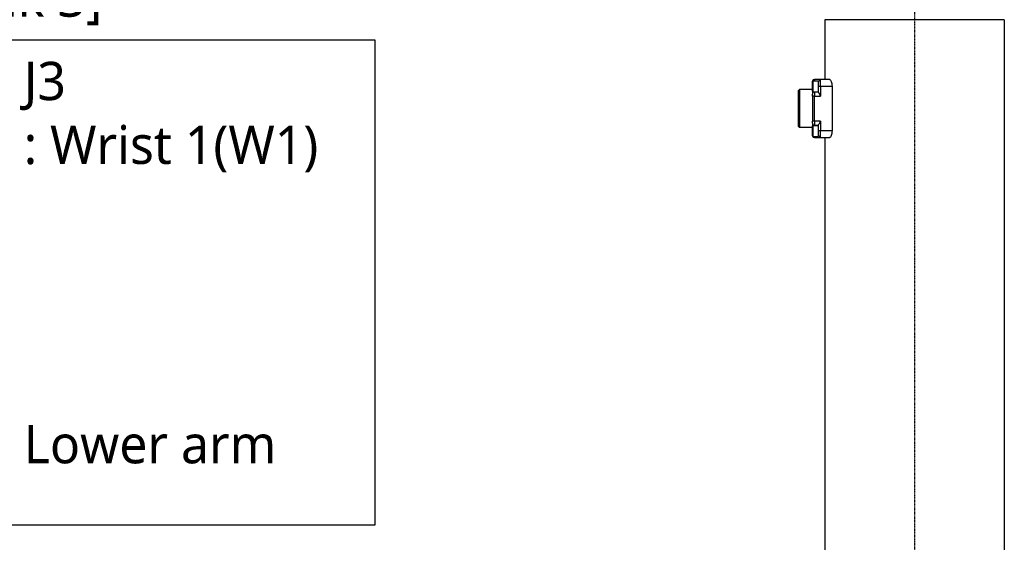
# Model space of a CAD drawing. Header units: millimetres. Extents: x 0 to 5219, y 0 to 2970.
# Tile 179 of 237: x 2345 to 2838, y 1802 to 2064. Entities that reach past the tile are written whole.
import ezdxf

# ---------------------------------------------------------------- set-up
doc = ezdxf.new("R2010")
doc.units = ezdxf.units.MM
doc.header["$LTSCALE"] = 0.2
doc.linetypes.add('CENTER2', pattern=[1.125, 0.75, -0.125, 0.125, -0.125])
doc.layers.add('02_Center Line', color=1, linetype='CENTER2')
doc.layers.add('05_Section Line', color=3, linetype='Continuous')
doc.styles.add('Rainbow-5.0 Style', font='malgunsl.ttf')

# ---------------------------------------------------------------- blocks, each defined once
blk = doc.blocks.new('A$C04a8e599')
for p, q in [((45, 1323), (-45, 1323)), ((-45, 1323), (-45, 1293)), ((45, 1323), (45, 919.1)), ((-51.2, 1287.2), (-51.2, 1292.1)), ((-50.9, 1292.4), (-48.2, 1292.4)), ((-50.9, 1292.4), (-50.9, 1286.9)), ((-50.2, 1292.95), (-50.2, 1292.4)), ((-47.2, 1292.95), (-50.2, 1292.95)), ((-48.2, 1291.95), (-47.2, 1292.95)), ((-48.2, 1288.14), (-48.2, 1292.4)), ((-48.2, 1289.65), (-47.2, 1289.65)), ((-42.45, 1292.95), (-47.2, 1292.95)), ((-47.2, 1289.65), (-47.2, 1292.95)), ((-47.2, 1289.65), (-41.37, 1289.65)), ((-47.2, 1289.65), (-47.2, 1284.7)), ((-42.65, 1293), (-45, 1293)), ((-41.37, 1289.65), (-41.37, 1267.25)), ((-58.2, 1287.45), (-57.7, 1287.95)), ((-58.2, 1269.45), (-58.2, 1287.45)), ((-57.7, 1287.95), (-57.7, 1268.95)), ((-51.2, 1287.95), (-57.7, 1287.95)), ((-51.2, 1287.2), (-51.2, 1285.7)), ((-51.2, 1284.7), (-51.2, 1285.7)), ((-51.2, 1284.7), (-51.2, 1272.2)), ((-50.2, 1284.7), (-51.2, 1284.7)), ((-50.9, 1286.9), (-48.2, 1286.9)), ((-50.2, 1286.7), (-50.2, 1286.9)), ((-50.2, 1286.7), (-50.2, 1284.7)), ((-48.2, 1286.7), (-50.2, 1286.7)), ((-50.2, 1284.7), (-47.2, 1284.7)), ((-50.2, 1272.2), (-50.2, 1284.7)), ((-48.2, 1286.43), (-48.2, 1288.14)), ((-58.2, 1269.45), (-57.7, 1268.95)), ((-51.2, 1268.95), (-57.7, 1268.95)), ((-51.2, 1271.2), (-51.2, 1272.2)), ((-50.2, 1272.2), (-51.2, 1272.2)), ((-51.2, 1271.2), (-51.2, 1269.7)), ((-51.2, 1264.8), (-51.2, 1269.7)), ((-50.9, 1270), (-48.2, 1270)), ((-50.9, 1270), (-50.9, 1264.5)), ((-50.2, 1272.2), (-50.2, 1270.2)), ((-47.2, 1272.2), (-50.2, 1272.2)), ((-50.2, 1270), (-50.2, 1270.2)), ((-50.2, 1270.2), (-48.2, 1270.2)), ((-48.2, 1268.76), (-48.2, 1270.47)), ((-48.2, 1264.5), (-48.2, 1268.76)), ((-47.2, 1272.2), (-47.2, 1267.25)), ((-50.9, 1264.5), (-48.2, 1264.5)), ((-50.2, 1264.5), (-50.2, 1263.95)), ((-50.2, 1263.95), (-47.2, 1263.95)), ((-47.2, 1267.25), (-48.2, 1267.25)), ((-47.2, 1263.95), (-48.2, 1264.95)), ((-41.37, 1267.25), (-47.2, 1267.25)), ((-47.2, 1263.95), (-47.2, 1267.25)), ((-47.2, 1263.95), (-42.45, 1263.95)), ((-45, 1263.9), (-45, 919.1)), ((-45, 1263.9), (-42.65, 1263.9))]:
    blk.add_line(p, q)
for centre, radius, start, end in [((-50.9, 1292.1), 0.3, 90, 180), ((-50.2, 1291.95), 1, 90, 161.3776), ((-50.9, 1287.2), 0.3, 180, 270), ((-50.2, 1285.7), 1, 90, 180), ((-49.2, 1284.7), 2, 0, 60), ((-50.2, 1271.2), 1, 180, 270), ((-50.9, 1269.7), 0.3, 90, 180), ((-49.2, 1272.2), 2, 300, 0), ((-50.9, 1264.8), 0.3, 180, 270), ((-50.2, 1264.95), 1, 198.6224, 270)]:
    blk.add_arc(centre, radius, start, end)
for points, knots in [([(-42.65, 1293), (-42.51, 1293), (-42.35, 1292.91), (-42.04, 1292.56), (-41.89, 1292.3), (-41.65, 1291.7), (-41.55, 1291.33), (-41.41, 1290.52), (-41.37, 1290.07), (-41.37, 1289.65)], [-0.5221756, -0.5221756, -0.5221756, -0.5221756, -0.3871702, -0.3871702, -0.2521649, -0.2521649, -0.1260824, -0.1260824, 0, 0, 0, 0]), ([(-41.37, 1267.25), (-41.37, 1266.83), (-41.41, 1266.38), (-41.55, 1265.57), (-41.65, 1265.2), (-41.89, 1264.6), (-42.04, 1264.34), (-42.35, 1263.99), (-42.51, 1263.9), (-42.65, 1263.9)], [0, 0, 0, 0, 0.1260824, 0.1260824, 0.2521649, 0.2521649, 0.3871702, 0.3871702, 0.5221756, 0.5221756, 0.5221756, 0.5221756])]:
    blk.add_open_spline(points, degree=3, knots=knots)
at = {"layer": '02_Center Line'}
blk.add_line((0, 1565), (0, -20), dxfattribs=at)

msp = doc.modelspace()

# ---------------------------------------------------------------- linework, layer by layer
at = {"layer": '05_Section Line'}
msp.add_lwpolyline([(2300.371, 2053.817), (2522.631, 2053.817), (2522.631, 1810.407), (2300.371, 1810.407)], close=True, dxfattribs=at)

# ---------------------------------------------------------------- block references
msp.add_blockref('A$C04a8e599', (2793.105, 740.896))

# ---------------------------------------------------------------- texts
at = {"color": 7, "char_height": 19.2, "attachment_point": 7, "style": 'Rainbow-5.0 Style'}
for s, insert in [('[Link 3]', (2300.371, 2061.138)), ('J3\\P: Wrist 1(W1)', (2346.598, 1987.316)), ('Lower arm', (2346.598, 1841.2))]:
    msp.add_mtext(s, dxfattribs=dict(at, insert=insert))

doc.saveas('drawing.dxf')
